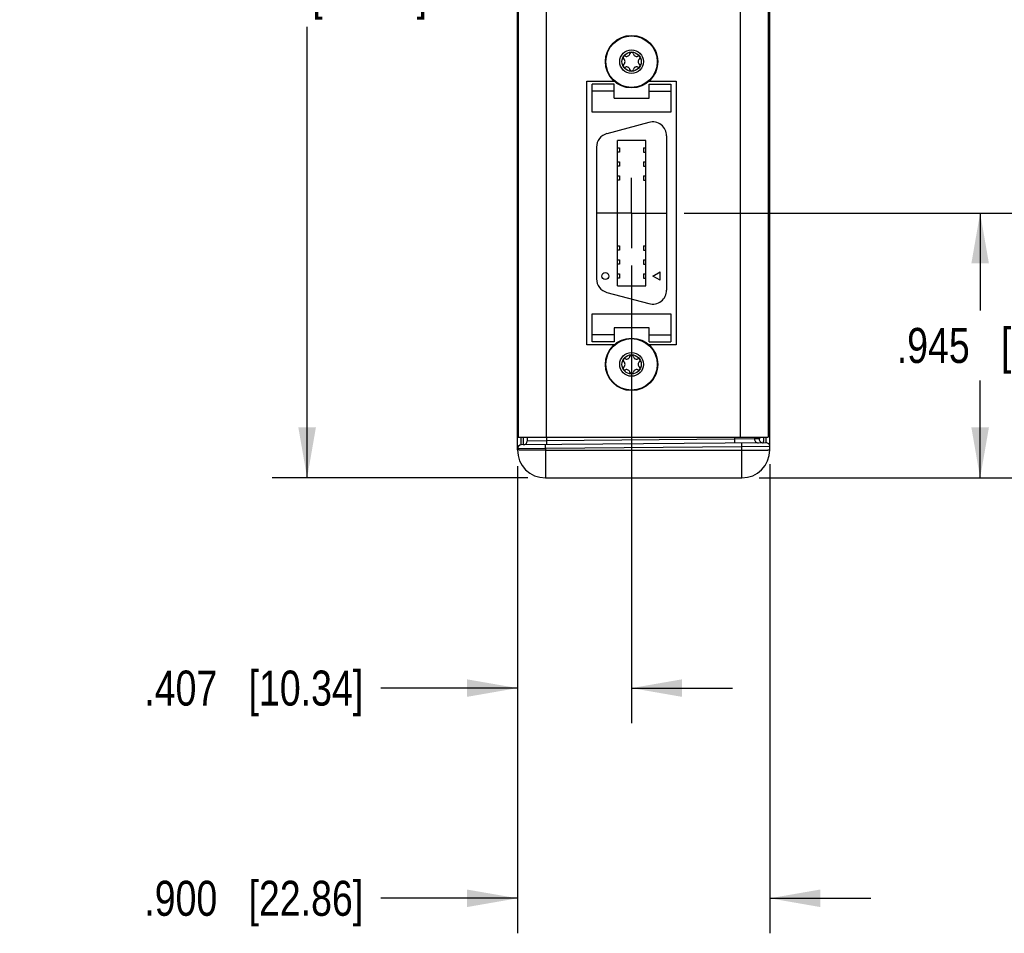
# Model space of a CAD drawing. Header units: inches. Extents: x 0 to 22, y 0 to 17.
# Tile 23 of 39: x 13.8 to 17.3, y 4.5 to 7.7. Entities that reach past the tile are written whole.
import ezdxf

# ---------------------------------------------------------------- set-up
doc = ezdxf.new("R2010")
doc.units = ezdxf.units.IN
doc.header["$LTSCALE"] = 1.21
doc.header["$MEASUREMENT"] = 0
doc.linetypes.add('CENTER', pattern=[0.6, 0.375, -0.075, 0.075, -0.075])
doc.layers.get('0').update_dxf_attribs({"linetype": 'CONTINUOUS'})
doc.layers.add('02___PRT_ALL_AXES', color=7, linetype='CONTINUOUS')
doc.layers.add('DIMENSIONS', color=7, linetype='CONTINUOUS')
doc.styles.get("Standard").update_dxf_attribs({"font": 'txt', "width": 0.8})
doc.dimstyles.new('DIMSTYLE_1', dxfattribs={"dimtxt": 0.125, "dimasz": 0.18, "dimexe": 0.18, "dimexo": 0.0625, "dimgap": 0.09, "dimtad": 0, "dimtih": 1, "dimtoh": 1, "dimdec": 3, "dimzin": 4, "dimdsep": 46, "dimtxsty": 'STANDARD', "dimblk": '_FILLED', "dimblk1": '_FILLED', "dimblk2": '_FILLED', "dimcen": 0.09, "dimadec": 0, "dimazin": 0, "dimtp": 0.01, "dimtm": 0.01, "dimtfac": 1, "dimtdec": 3, "dimtofl": 0, "dimtmove": 0, "dimatfit": 3, "dimldrblk": '_FILLED', "dimfxl": 1, "dimtolj": 1, "dimtzin": 4, "dimarcsym": 0})

# ---------------------------------------------------------------- blocks, each defined once
blk = doc.blocks.new('_FILLED')
at = {"color": 0, "linetype": 'BYBLOCK'}
blk.add_solid([(0, 0), (-1, 0.174), (-1, -0.174)], dxfattribs=at)
blk = doc.blocks.new('*D0')
at = {"layer": 'DIMENSIONS', "color": 2, "linetype": 'CONTINUOUS'}
for p, q in [((15.949, 6.8524), (15.949, 5.2199)), ((15.542, 6.1362), (15.542, 5.2199)), ((15.542, 5.3449), (15.0545, 5.3449)), ((15.949, 5.3449), (16.309, 5.3449))]:
    blk.add_line(p, q, dxfattribs=at)
at = {"layer": 'DIMENSIONS', "color": 2, "linetype": 'CONTINUOUS', "xscale": 0.18, "yscale": 0.18, "zscale": 0.18}
blk.add_blockref('_FILLED', (15.542, 5.3449), dxfattribs=at)
at = {"layer": 'DIMENSIONS', "color": 2, "linetype": 'CONTINUOUS', "xscale": 0.18, "yscale": 0.18, "zscale": 0.18, "rotation": 180}
blk.add_blockref('_FILLED', (15.949, 5.3449), dxfattribs=at)
at = {"layer": 'DIMENSIONS', "color": 2, "linetype": 'CONTINUOUS', "insert": (14.992, 5.4074), "char_height": 0.125, "width": 1.225, "attachment_point": 3, "line_spacing_factor": 0.9}
blk.add_mtext('.407{\\Ftxt.shx;\\W1.000000;\\H0.125000; }[10.34]', dxfattribs=at)
blk = doc.blocks.new('*D1')
at = {"layer": 'DIMENSIONS', "color": 2, "linetype": 'CONTINUOUS'}
for p, q in [((15.542, 6.1362), (15.542, 4.4699)), ((16.442, 6.1439), (16.442, 4.4699)), ((15.542, 4.5949), (15.0545, 4.5949)), ((16.442, 4.5949), (16.802, 4.5949))]:
    blk.add_line(p, q, dxfattribs=at)
at = {"layer": 'DIMENSIONS', "color": 2, "linetype": 'CONTINUOUS', "xscale": 0.18, "yscale": 0.18, "zscale": 0.18}
blk.add_blockref('_FILLED', (15.542, 4.5949), dxfattribs=at)
at = {"layer": 'DIMENSIONS', "color": 2, "linetype": 'CONTINUOUS', "xscale": 0.18, "yscale": 0.18, "zscale": 0.18, "rotation": 180}
blk.add_blockref('_FILLED', (16.442, 4.5949), dxfattribs=at)
at = {"layer": 'DIMENSIONS', "color": 2, "linetype": 'CONTINUOUS', "insert": (14.992, 4.6574), "char_height": 0.125, "width": 1.225, "attachment_point": 3, "line_spacing_factor": 0.9}
blk.add_mtext('.900{\\Ftxt.shx;\\W1.000000;\\H0.125000; }[22.86]', dxfattribs=at)
blk = doc.blocks.new('*D2')
at = {"layer": 'DIMENSIONS', "color": 2, "linetype": 'CONTINUOUS'}
for p, q in [((16.1365, 7.0399), (17.317, 7.0399)), ((17.192, 7.0399), (17.192, 6.6924)), ((17.192, 6.0949), (17.192, 6.4424)), ((16.4045, 6.0949), (17.317, 6.0949))]:
    blk.add_line(p, q, dxfattribs=at)
at = {"layer": 'DIMENSIONS', "color": 2, "linetype": 'CONTINUOUS', "xscale": 0.18, "yscale": 0.18, "zscale": 0.18}
for p, rotation in [((17.192, 7.0399), 90), ((17.192, 6.0949), 270)]:
    blk.add_blockref('_FILLED', p, dxfattribs=dict(at, rotation=rotation))
at = {"layer": 'DIMENSIONS', "color": 2, "linetype": 'CONTINUOUS', "insert": (17.192, 6.6299), "char_height": 0.125, "width": 0.925, "attachment_point": 2, "line_spacing_factor": 0.9}
blk.add_mtext('.945{\\Ftxt.shx;\\W1.000000;\\H0.125000; }[24]', dxfattribs=at)
blk = doc.blocks.new('*D3')
at = {"layer": 'DIMENSIONS', "color": 2, "linetype": 'CONTINUOUS'}
for p, q in [((16.1166, 8.412), (18.067, 8.412)), ((17.942, 8.412), (17.942, 7.7383)), ((17.942, 6.0949), (17.942, 7.4883)), ((16.4045, 6.0949), (18.067, 6.0949))]:
    blk.add_line(p, q, dxfattribs=at)
at = {"layer": 'DIMENSIONS', "color": 2, "linetype": 'CONTINUOUS', "xscale": 0.18, "yscale": 0.18, "zscale": 0.18}
for p, rotation in [((17.942, 8.412), 90), ((17.942, 6.0949), 270)]:
    blk.add_blockref('_FILLED', p, dxfattribs=dict(at, rotation=rotation))
at = {"layer": 'DIMENSIONS', "color": 2, "linetype": 'CONTINUOUS', "insert": (17.942, 7.6758), "char_height": 0.125, "width": 1.325, "attachment_point": 2, "line_spacing_factor": 0.9}
blk.add_mtext('2.317{\\Ftxt.shx;\\W1.000000;\\H0.125000; }[58.85]', dxfattribs=at)
blk = doc.blocks.new('*D4')
at = {"layer": 'DIMENSIONS', "color": 2, "linetype": 'CONTINUOUS'}
for p, q in [((15.5795, 9.5639), (14.667, 9.5639)), ((14.792, 9.5639), (14.792, 7.9544)), ((14.792, 6.0949), (14.792, 7.7044)), ((15.5795, 6.0949), (14.667, 6.0949))]:
    blk.add_line(p, q, dxfattribs=at)
at = {"layer": 'DIMENSIONS', "color": 2, "linetype": 'CONTINUOUS', "xscale": 0.18, "yscale": 0.18, "zscale": 0.18}
for p, rotation in [((14.792, 9.5639), 90), ((14.792, 6.0949), 270)]:
    blk.add_blockref('_FILLED', p, dxfattribs=dict(at, rotation=rotation))
at = {"layer": 'DIMENSIONS', "color": 2, "linetype": 'CONTINUOUS', "insert": (14.792, 7.8919), "char_height": 0.125, "width": 1.325, "attachment_point": 2, "line_spacing_factor": 0.9}
blk.add_mtext('3.469{\\Ftxt.shx;\\W1.000000;\\H0.125000; }[88.11]', dxfattribs=at)

msp = doc.modelspace()

# ---------------------------------------------------------------- linework, layer by layer
at = {"color": 7, "linetype": 'CONTINUOUS'}
for p, q in [((15.542, 6.1949), (15.542, 9.4639)), ((16.442, 6.1949), (16.442, 9.4639)), ((15.5445, 9.4189), (15.5445, 6.2399)), ((15.6445, 9.4189), (15.6445, 6.2399)), ((16.336, 9.4189), (16.336, 6.2399)), ((16.436, 9.4189), (16.436, 6.2399)), ((15.7895, 7.5099), (15.8871, 7.5099)), ((15.7895, 6.5699), (15.7895, 7.5099)), ((15.8865, 7.4999), (15.809, 7.4999)), ((15.809, 7.3999), (15.809, 7.4999)), ((15.8865, 7.4499), (15.8865, 7.4999)), ((16.0109, 7.5099), (16.1085, 7.5099)), ((16.0115, 7.4999), (16.089, 7.4999)), ((16.0115, 7.4499), (16.0115, 7.4999)), ((16.089, 7.4999), (16.089, 7.3999)), ((16.1085, 7.5099), (16.1085, 6.5699)), ((15.8865, 7.4749), (15.809, 7.4749)), ((15.8865, 7.4499), (16.0115, 7.4499)), ((16.0115, 7.4749), (16.089, 7.4749)), ((16.089, 7.3999), (15.809, 7.3999)), ((16.0111, 7.3632), (15.8611, 7.323)), ((16.074, 7.3149), (16.074, 6.7649)), ((15.824, 7.2748), (15.824, 6.8051)), ((15.9997, 7.2992), (15.8983, 7.2992)), ((15.8983, 6.7806), (15.8983, 7.2992)), ((15.8983, 7.2728), (15.9062, 7.2728)), ((15.9062, 7.2728), (15.9062, 7.2571)), ((15.9919, 7.2728), (15.9997, 7.2728)), ((15.9919, 7.2728), (15.9919, 7.2571)), ((15.9997, 6.7806), (15.9997, 7.2992)), ((15.9062, 7.2571), (15.8983, 7.2571)), ((15.9919, 7.2571), (15.9997, 7.2571)), ((15.8983, 7.2228), (15.9062, 7.2228)), ((15.9062, 7.2071), (15.8983, 7.2071)), ((15.9062, 7.2228), (15.9062, 7.2071)), ((15.9919, 7.2228), (15.9997, 7.2228)), ((15.9919, 7.2228), (15.9919, 7.2071)), ((15.9919, 7.2071), (15.9997, 7.2071)), ((15.8983, 7.1728), (15.9062, 7.1728)), ((15.9062, 7.1728), (15.9062, 7.1571)), ((15.9919, 7.1728), (15.9997, 7.1728)), ((15.9919, 7.1728), (15.9919, 7.1571)), ((15.9062, 7.1571), (15.8983, 7.1571)), ((15.9919, 7.1571), (15.9997, 7.1571)), ((15.8983, 6.9228), (15.9062, 6.9228)), ((15.9062, 6.9228), (15.9062, 6.9071)), ((15.9919, 6.9228), (15.9997, 6.9228)), ((15.9919, 6.9228), (15.9919, 6.9071)), ((15.9062, 6.9071), (15.8983, 6.9071)), ((15.9919, 6.9071), (15.9997, 6.9071)), ((15.8983, 6.8728), (15.9062, 6.8728)), ((15.9062, 6.8571), (15.8983, 6.8571)), ((15.9062, 6.8728), (15.9062, 6.8571)), ((15.9919, 6.8728), (15.9997, 6.8728)), ((15.9919, 6.8728), (15.9919, 6.8571)), ((15.9919, 6.8571), (15.9997, 6.8571)), ((15.8983, 6.8228), (15.9062, 6.8228)), ((15.9062, 6.8228), (15.9062, 6.8071)), ((15.9919, 6.8228), (15.9997, 6.8228)), ((15.9919, 6.8228), (15.9919, 6.8071)), ((16.0252, 6.8149), (16.0515, 6.8301)), ((16.0515, 6.7998), (16.0252, 6.8149)), ((16.0515, 6.7998), (16.0515, 6.8301)), ((15.9062, 6.8071), (15.8983, 6.8071)), ((15.8983, 6.7806), (15.9997, 6.7806)), ((15.9919, 6.8071), (15.9997, 6.8071)), ((15.8611, 6.7568), (16.0111, 6.7166)), ((15.809, 6.6799), (16.089, 6.6799)), ((15.809, 6.5799), (15.809, 6.6799)), ((16.089, 6.6799), (16.089, 6.5799)), ((15.8865, 6.6049), (15.809, 6.6049)), ((16.0115, 6.6299), (15.8865, 6.6299)), ((15.8865, 6.6299), (15.8865, 6.5799)), ((16.0115, 6.5799), (16.0115, 6.6299)), ((16.0115, 6.6049), (16.089, 6.6049)), ((15.8871, 6.5699), (15.7895, 6.5699)), ((15.8865, 6.5799), (15.809, 6.5799)), ((16.1085, 6.5699), (16.0109, 6.5699)), ((16.0115, 6.5799), (16.089, 6.5799)), ((15.5445, 6.4339), (15.542, 6.4339)), ((15.542, 6.3031), (15.5445, 6.3031)), ((15.542, 6.2925), (15.5445, 6.2925)), ((16.442, 6.3001), (16.436, 6.3001)), ((15.5445, 6.2399), (16.436, 6.2399)), ((15.5557, 6.2125), (15.5555, 6.2399)), ((16.4281, 6.2201), (15.5557, 6.2125)), ((15.5633, 6.2126), (15.5635, 6.2399)), ((15.577, 6.2399), (15.577, 6.2264)), ((15.6458, 6.2271), (15.577, 6.2264)), ((15.6458, 6.2271), (15.6457, 6.2133)), ((15.6458, 6.2399), (15.6458, 6.2271)), ((16.316, 6.2329), (15.6458, 6.2271)), ((16.316, 6.2329), (16.3158, 6.2191)), ((16.316, 6.2399), (16.316, 6.2329)), ((16.3871, 6.2337), (16.316, 6.2329)), ((16.342, 6.2054), (16.3419, 6.2194)), ((16.3871, 6.2399), (16.3871, 6.2337)), ((16.4042, 6.2338), (16.3871, 6.2337)), ((16.4283, 6.2399), (16.4281, 6.2201)), ((15.642, 6.1992), (15.542, 6.1987)), ((15.642, 6.1992), (15.6419, 6.2133)), ((16.342, 6.2054), (15.642, 6.1992)), ((15.642, 6.1992), (15.642, 6.0949)), ((15.642, 6.1932), (16.342, 6.1932)), ((16.442, 6.2064), (16.342, 6.2054)), ((16.342, 6.0949), (16.342, 6.2054)), ((15.642, 6.0949), (16.342, 6.0949))]:
    msp.add_line(p, q, dxfattribs=at)
for centre, radius in [((15.949, 7.5799), 0.0935), ((15.949, 7.5799), 0.0917), ((15.949, 7.5799), 0.0424), ((15.949, 7.5799), 0.0344), ((15.8553, 6.8149), 0.0125), ((15.949, 6.4999), 0.0935), ((15.949, 6.4999), 0.0917), ((15.949, 6.4999), 0.0424), ((15.949, 6.4999), 0.0344)]:
    msp.add_circle(centre, radius, dxfattribs=at)
for centre, radius, start, end in [((15.9245, 7.5941), 0.00591, 66.8699, 233.1301), ((15.9138, 7.5799), 0.0118, 306.8699, 53.1301), ((15.9314, 7.6104), 0.0118, 246.8699, 353.1301), ((15.949, 7.6083), 0.00591, 6.8699, 173.1301), ((15.9666, 7.6104), 0.0118, 186.8699, 293.1301), ((15.9736, 7.5941), 0.00591, 306.8699, 113.1301), ((15.9842, 7.5799), 0.0118, 126.8699, 233.1301), ((15.9245, 7.5658), 0.00591, 126.8699, 293.1301), ((15.9314, 7.5495), 0.0118, 6.8699, 113.1301), ((15.949, 7.5516), 0.00591, 186.8699, 353.1301), ((15.9666, 7.5495), 0.0118, 66.8699, 173.1301), ((15.9736, 7.5658), 0.00591, 246.8699, 53.1301), ((16.024, 7.3149), 0.05, 0, 105), ((15.874, 7.2748), 0.05, 105, 180), ((15.874, 6.8051), 0.05, 180, 255), ((16.024, 6.7649), 0.05, 255, 360), ((15.949, 6.5283), 0.00591, 6.8699, 173.1301), ((15.9245, 6.5141), 0.00591, 66.8699, 233.1301), ((15.9138, 6.4999), 0.0118, 306.8699, 53.1301), ((15.9314, 6.5304), 0.0118, 246.8699, 353.1301), ((15.9666, 6.5304), 0.0118, 186.8699, 293.1301), ((15.9736, 6.5141), 0.00591, 306.8699, 113.1301), ((15.9842, 6.4999), 0.0118, 126.8699, 233.1301), ((15.9245, 6.4858), 0.00591, 126.8699, 293.1301), ((15.9314, 6.4695), 0.0118, 6.8699, 113.1301), ((15.949, 6.4716), 0.00591, 186.8699, 353.1301), ((15.9666, 6.4695), 0.0118, 66.8699, 173.1301), ((15.9736, 6.4858), 0.00591, 246.8699, 53.1301), ((15.562, 6.3437), 0.02, 151.2046, 180), ((15.5619, 6.3437), 0.0199, 173.9355, 180.0007), ((15.5616, 6.3437), 0.0196, 171.7296, 173.931), ((15.5614, 6.3437), 0.0194, 167.8945, 171.7363), ((15.5611, 6.3438), 0.019, 164.4687, 167.9011), ((15.5606, 6.3439), 0.0186, 162.1018, 164.4715), ((15.5632, 6.2264), 0.0138, 270.5, 360), ((16.4009, 6.2337), 0.0138, 179.9807, 270.4798), ((16.418, 6.2338), 0.0138, 179.9807, 270.4798), ((16.4282, 6.2064), 0.0138, 0, 90.5), ((15.5558, 6.1987), 0.0138, 90.5, 180), ((15.642, 6.1949), 0.1, 180, 270), ((16.342, 6.1949), 0.1, 270, 360)]:
    msp.add_arc(centre, radius, start, end, dxfattribs=at)
for points, knots in [([(15.5445, 6.3462), (15.5441, 6.3458), (15.5436, 6.3452), (15.543, 6.3442), (15.5426, 6.3435), (15.5424, 6.3428), (15.5422, 6.3421), (15.542, 6.3414), (15.542, 6.3409), (15.542, 6.3406)], [0, 0, 0, 0, 0.265803, 0.393778, 0.518813, 0.64139, 0.762046, 0.881368, 1, 1, 1, 1]), ([(15.542, 6.3287), (15.542, 6.3289), (15.542, 6.3294), (15.5422, 6.3302), (15.5424, 6.3309), (15.5426, 6.3316), (15.543, 6.3323), (15.5436, 6.3332), (15.5441, 6.3339), (15.5445, 6.3343)], [0, 0, 0, 0, 0.118612, 0.23795, 0.358599, 0.481186, 0.606249, 0.73423, 1, 1, 1, 1]), ([(15.5445, 6.3531), (15.5442, 6.3526), (15.5436, 6.3515), (15.5431, 6.3503), (15.5429, 6.3497)], [0, 0, 0, 0, 0.494739, 1, 1, 1, 1]), ([(16.4052, 6.2399), (16.4052, 6.2395), (16.4051, 6.2386), (16.405, 6.2375), (16.4049, 6.2368), (16.4049, 6.2362), (16.4048, 6.2358), (16.4047, 6.2354), (16.4047, 6.235), (16.4046, 6.2347), (16.4046, 6.2344), (16.4045, 6.2343), (16.4045, 6.2341), (16.4044, 6.234), (16.4044, 6.234), (16.4044, 6.2339), (16.4043, 6.2339), (16.4043, 6.2338), (16.4043, 6.2338), (16.4042, 6.2338), (16.4042, 6.2338)], [0, 0, 0, 0, 0.226761, 0.424913, 0.513099, 0.593942, 0.667387, 0.733396, 0.791952, 0.843042, 0.886676, 0.922897, 0.938259, 0.951813, 0.963596, 0.973665, 0.982113, 0.989098, 0.9949, 1, 1, 1, 1]), ([(16.4195, 6.2399), (16.4194, 6.2384), (16.4193, 6.2356), (16.4192, 6.2322), (16.4191, 6.2297), (16.419, 6.2281), (16.4189, 6.2266), (16.4189, 6.2252), (16.4188, 6.224), (16.4187, 6.2231), (16.4186, 6.2225), (16.4186, 6.2221), (16.4185, 6.2217), (16.4185, 6.2214), (16.4185, 6.221), (16.4184, 6.2208), (16.4184, 6.2206), (16.4183, 6.2204), (16.4183, 6.2203), (16.4183, 6.2202), (16.4182, 6.2202), (16.4182, 6.2201), (16.4182, 6.2201), (16.4182, 6.2201), (16.4182, 6.22), (16.4181, 6.22), (16.4181, 6.22)], [0, 0, 0, 0, 0.225313, 0.424453, 0.513702, 0.595828, 0.670668, 0.738075, 0.797919, 0.850085, 0.873259, 0.894479, 0.913738, 0.931029, 0.946347, 0.959691, 0.971065, 0.980477, 0.984455, 0.987953, 0.99098, 0.993547, 0.995677, 0.997406, 0.998803, 1, 1, 1, 1]), ([(15.642, 6.1932), (15.6387, 6.1932), (15.6322, 6.1932), (15.6226, 6.1932), (15.6131, 6.1933), (15.6039, 6.1933), (15.595, 6.1934), (15.5866, 6.1935), (15.5788, 6.1936), (15.5726, 6.1937), (15.568, 6.1938), (15.5648, 6.1938), (15.5617, 6.1939), (15.5589, 6.194), (15.5563, 6.194), (15.5539, 6.1941), (15.5517, 6.1942), (15.5497, 6.1943), (15.5479, 6.1944), (15.5464, 6.1944), (15.5451, 6.1945), (15.5441, 6.1946), (15.5435, 6.1946), (15.5431, 6.1947), (15.5428, 6.1947), (15.5425, 6.1948), (15.5424, 6.1948), (15.5423, 6.1948), (15.5422, 6.1948), (15.5421, 6.1949), (15.5421, 6.1949), (15.5421, 6.1949), (15.542, 6.1949), (15.542, 6.1949), (15.542, 6.1949)], [0, 0, 0, 0, 0.097946, 0.194948, 0.290074, 0.382407, 0.471059, 0.555175, 0.633948, 0.706617, 0.740442, 0.772485, 0.802668, 0.830918, 0.857167, 0.881354, 0.903419, 0.92331, 0.94098, 0.956386, 0.969494, 0.980272, 0.984781, 0.9887, 0.992028, 0.994764, 0.995911, 0.996911, 0.997766, 0.998475, 0.999044, 0.999277, 0.999477, 1, 1, 1, 1]), ([(16.342, 6.1932), (16.3453, 6.1932), (16.3518, 6.1932), (16.3615, 6.1932), (16.3709, 6.1933), (16.3801, 6.1933), (16.389, 6.1934), (16.3974, 6.1935), (16.4052, 6.1936), (16.4114, 6.1937), (16.416, 6.1938), (16.4192, 6.1938), (16.4223, 6.1939), (16.4251, 6.194), (16.4277, 6.194), (16.4301, 6.1941), (16.4323, 6.1942), (16.4343, 6.1943), (16.4361, 6.1944), (16.4376, 6.1944), (16.4389, 6.1945), (16.4399, 6.1946), (16.4405, 6.1946), (16.4409, 6.1947), (16.4412, 6.1947), (16.4415, 6.1948), (16.4416, 6.1948), (16.4417, 6.1948), (16.4418, 6.1948), (16.4419, 6.1949), (16.4419, 6.1949), (16.442, 6.1949), (16.442, 6.1949), (16.442, 6.1949), (16.442, 6.1949)], [0, 0, 0, 0, 0.097946, 0.194948, 0.290074, 0.382407, 0.471058, 0.555175, 0.633947, 0.706617, 0.740442, 0.772485, 0.802667, 0.830917, 0.857167, 0.881354, 0.903419, 0.92331, 0.94098, 0.956386, 0.969494, 0.980272, 0.984781, 0.9887, 0.992028, 0.994764, 0.995911, 0.996911, 0.997766, 0.998475, 0.999044, 0.999277, 0.999477, 1, 1, 1, 1])]:
    msp.add_open_spline(points, degree=3, knots=knots, dxfattribs=at)
at = {"layer": '02___PRT_ALL_AXES', "color": 7, "linetype": 'CENTER'}
for q in [(15.949, 7.165), (15.824, 7.0399), (16.074, 7.0399), (15.949, 6.9149)]:
    msp.add_line((15.949, 7.0399), q, dxfattribs=at)

# ---------------------------------------------------------------- dimensions: what is measured, and where the dimension line sits
at = {"layer": 'DIMENSIONS', "color": 2, "linetype": 'CONTINUOUS'}
for base, p1, p2, angle, picture, middle in [((14.792, 9.5639), (15.5795, 6.0949), (15.5795, 9.5639), 90, '*D4', (14.642, 7.8294)), ((17.942, 8.412), (16.4045, 6.0949), (16.1166, 8.412), 90, '*D3', (17.792, 7.6133)), ((17.192, 6.0949), (16.1365, 7.0399), (16.4045, 6.0949), 270, '*D2', (17.067, 6.5674)), ((15.542, 5.3449), (15.949, 6.8524), (15.542, 6.1362), 180, '*D0', (14.1295, 5.3449))]:
    dim = msp.add_linear_dim(base=base, p1=p1, p2=p2, angle=angle, dimstyle='DIMSTYLE_1', dxfattribs=at)
    dim.commit()
    dim.dimension.update_dxf_attribs({"geometry": picture, "text_midpoint": middle, "dimtype": 160})
dim = msp.add_linear_dim(base=(16.442, 4.5949), p1=(15.542, 6.1362), p2=(16.442, 6.1439), dimstyle='DIMSTYLE_1', dxfattribs=at)
dim.commit()
dim.dimension.update_dxf_attribs({"geometry": '*D1', "text_midpoint": (14.1295, 4.5949), "dimtype": 160})

doc.saveas('drawing.dxf')
